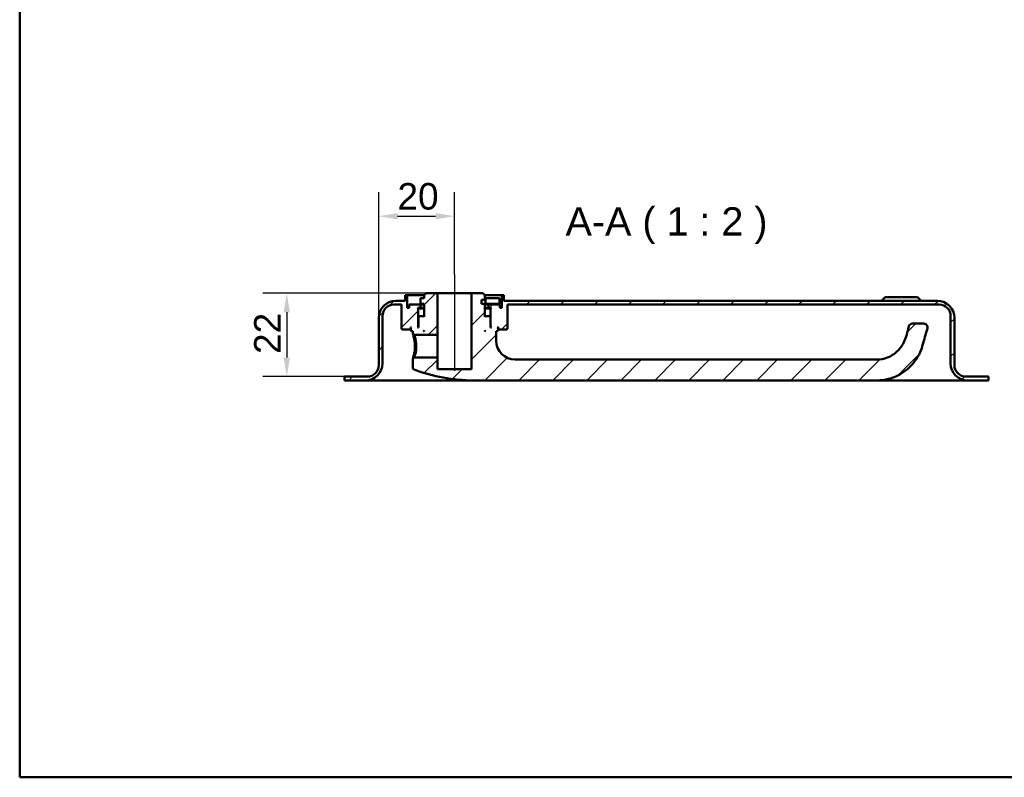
# Model space of a CAD drawing. Header units: millimetres. Extents: x 20 to 833, y 20 to 574.
# Tile 1 of 4: x 20 to 280, y 20 to 220. Entities that reach past the tile are written whole.
import ezdxf

# ---------------------------------------------------------------- set-up
doc = ezdxf.new("R2010")
doc.units = ezdxf.units.MM
doc.header["$LTSCALE"] = 2
for name, color, linetype, lineweight in [('Bemaßungen(DIN)', 7, 'Continuous', 25), ('Mittellinie(DIN)', 7, 'Continuous', 25), ('Sichtbare Kanten(DIN)', 7, 'Continuous', 50), ('Skizziergeometrie(DIN)', 7, 'Continuous', 50), ('Symbole(DIN)', 7, 'Continuous', 25)]:
    doc.layers.add(name, color=color, linetype=linetype, lineweight=lineweight)
doc.layers.add('Schraffur', color=179, linetype='Continuous', lineweight=9, true_color=0x1e1e47)
doc.styles.add('Aktuell-DINGroßer Text', font='arial.ttf')
doc.styles.add('STANDARD-DIN~0', font='arial.ttf')
doc.dimstyles.new('CAD-LAN', dxfattribs={"dimscale": 2, "dimtxt": 3.5, "dimasz": 2.5, "dimexe": 3.175, "dimexo": 0, "dimgap": 0.8, "dimtad": 1, "dimrnd": 1e-08, "dimtxsty": 'STANDARD-DIN~0', "dimcen": 0.09, "dimdle": 10, "dimclrd": 250, "dimclre": 250, "dimclrt": 250, "dimadec": 0, "dimazin": 2, "dimtfac": 1, "dimtmove": 0, "dimatfit": 3, "dimfxl": 1, "dimtolj": 1, "dimtzin": 0, "dimlwd": 25, "dimlwe": 25, "dimarcsym": 0})

# ---------------------------------------------------------------- blocks, each defined once
blk = doc.blocks.new('Ränder Standardrahmen')
at = {"layer": 'Skizziergeometrie(DIN)', "flags": 128}
blk.add_lwpolyline([(10, 10), (10, 287), (410, 287), (410, 10), (10, 10)], dxfattribs=at)
blk = doc.blocks.new('*D25')
at = {"layer": 'Bemaßungen(DIN)', "color": 250, "linetype": 'Continuous', "lineweight": 25, "true_color": 0x3f3f3f, "transparency": 16777216}
for p, q in [((114.79, 141.32), (114.79, 174.52)), ((134.79, 152.82), (134.79, 174.52)), ((119.79, 168.17), (129.79, 168.17))]:
    blk.add_line(p, q, dxfattribs=at)
at = {"layer": 'Bemaßungen(DIN)', "color": 250, "linetype": 'Continuous', "true_color": 0x3f3f3f, "transparency": 16777216}
for points in [[(119.79, 169.01), (119.79, 167.34), (114.79, 168.17)], [(129.79, 169.01), (129.79, 167.34), (134.79, 168.17)]]:
    blk.add_solid(points, dxfattribs=at)
at = {"layer": 'Defpoints', "color": 0, "linetype": 'Continuous', "transparency": 16777216}
for p in [(134.79, 168.17), (134.79, 152.82), (114.79, 141.32)]:
    blk.add_point(p, dxfattribs=at)
at = {"layer": 'Bemaßungen(DIN)', "color": 250, "linetype": 'Continuous', "lineweight": 25, "true_color": 0x3f3f3f, "transparency": 16777216, "insert": (119.73, 176.92), "char_height": 7, "attachment_point": 1, "style": 'STANDARD-DIN~0'}
blk.add_mtext('\\A1;20', dxfattribs=at)
blk = doc.blocks.new('*D26')
at = {"layer": 'Bemaßungen(DIN)', "color": 250, "linetype": 'Continuous', "lineweight": 25, "true_color": 0x3f3f3f, "transparency": 16777216}
for p, q in [((127.29, 147.82), (84.17, 147.82)), ((90.52, 142.82), (90.52, 130.82)), ((105.79, 125.82), (84.17, 125.82))]:
    blk.add_line(p, q, dxfattribs=at)
at = {"layer": 'Bemaßungen(DIN)', "color": 250, "linetype": 'Continuous', "true_color": 0x3f3f3f, "transparency": 16777216}
for points in [[(89.68, 142.82), (91.35, 142.82), (90.52, 147.82)], [(89.68, 130.82), (91.35, 130.82), (90.52, 125.82)]]:
    blk.add_solid(points, dxfattribs=at)
at = {"layer": 'Defpoints', "color": 0, "linetype": 'Continuous', "transparency": 16777216}
for p in [(127.29, 147.82), (90.52, 125.82), (105.79, 125.82)]:
    blk.add_point(p, dxfattribs=at)
at = {"layer": 'Bemaßungen(DIN)', "color": 250, "linetype": 'Continuous', "lineweight": 25, "true_color": 0x3f3f3f, "transparency": 16777216, "insert": (81.89, 131.78), "char_height": 7, "attachment_point": 1, "rotation": 90, "style": 'STANDARD-DIN~0'}
blk.add_mtext('\\A1;22', dxfattribs=at)

msp = doc.modelspace()

# ---------------------------------------------------------------- hatches: boundary and pattern name
at = {"layer": 'Schraffur'}
h = msp.add_hatch(dxfattribs=at)
h.set_pattern_fill('ANSI31', color=256, scale=50.8, style=0)
h.set_pattern_definition([(45, (0, 0), (-4.49013, 4.49013), [])])
edge = h.paths.add_edge_path()
edge.add_spline(control_points=[(123.7871, 128.1582), (123.7891, 128.1222), (123.7931, 128.0863), (123.8086, 128.016), (123.8201, 127.9817), (123.8661, 127.8814), (123.908, 127.8296), (123.9973, 127.7476), (124.0522, 127.7134), (124.1118, 127.6916)], knot_values=[-0.05319277, -0.05319277, -0.05319277, -0.05319277, -0.04479591, -0.04479591, -0.03639863, -0.03639863, -0.01905477, -0.01905477, -0.00000086, -0.00000086, -0.00000086, -0.00000086], degree=3, periodic=0)
edge.add_ellipse((139.7871, 168.983), major_axis=(-15.6753, -41.2914), ratio=1, start_angle=0, end_angle=20.788045)
edge.add_line((139.7871, 124.8163), (246.2871, 124.8163))
edge.add_spline(control_points=[(246.2871, 124.8163), (247.3404, 124.8163), (248.3941, 124.9518), (250.4338, 125.4771), (251.4212, 125.8672), (253.7952, 127.1822), (255.0753, 128.2841), (257.6476, 131.539), (258.1658, 133.3742), (258.7934, 135.5892), (259.2188, 137.0648), (259.6419, 138.5407)], knot_values=[-1.03459861, -1.03459861, -1.03459861, -1.03459861, -0.93823198, -0.93823198, -0.84190501, -0.84190501, -0.68993904, -0.68993904, -0.46059683, -0.46059683, 0, 0, 0, 0], degree=3, periodic=0)
edge.add_ellipse((258.6807, 138.8163), major_axis=(0.9613, -0.2756), ratio=1, start_angle=0, end_angle=106)
edge.add_line((258.6807, 139.8163), (255.6803, 139.8163))
edge.add_ellipse((255.6803, 138.8163), major_axis=(0, 1), ratio=1, start_angle=0, end_angle=76.784814)
edge.add_spline(control_points=[(254.7068, 139.0449), (254.3461, 137.5093), (254.0669, 136.2438), (253.15, 134.2214), (252.5987, 133.3518), (250.9334, 131.7815), (250.0441, 131.218), (248.1787, 130.5015), (247.2319, 130.3163), (246.2871, 130.3163)], knot_values=[-1.47439434, -1.47439434, -1.47439434, -1.47439434, -0.97122894, -0.97122894, -0.59896656, -0.59896656, -0.28342981, -0.28342981, 0, 0, 0, 0], degree=3, periodic=0)
edge.add_line((246.2871, 130.3163), (150.7871, 130.3163))
edge.add_ellipse((150.7871, 135.3163), major_axis=(0, -5), ratio=1, start_angle=270, end_angle=360, ccw=False)
edge.add_line((145.7871, 135.3163), (145.7871, 137.8163))
edge.add_line((145.7871, 137.8163), (146.0871, 137.8163))
edge.add_line((146.0871, 137.8163), (146.2871, 138.0163))
edge.add_line((146.2871, 138.0163), (146.2871, 138.6163))
edge.add_line((146.2871, 138.6163), (146.0871, 138.8163))
edge.add_line((146.0871, 138.8163), (146.3871, 138.8163))
edge.add_line((146.3871, 138.8163), (146.3871, 138.3163))
edge.add_line((146.3871, 138.3163), (146.4871, 138.2163))
edge.add_line((146.4871, 138.2163), (148.5871, 138.2163))
edge.add_line((148.5871, 138.2163), (148.7871, 138.4163))
edge.add_line((148.7871, 138.4163), (148.7871, 144.8163))
edge.add_line((148.7871, 144.8163), (262.7871, 144.8163))
edge.add_ellipse((262.7871, 141.8163), major_axis=(0, 3), ratio=1, start_angle=270, end_angle=360, ccw=False)
edge.add_line((265.7871, 141.8163), (265.7871, 129.3163))
edge.add_ellipse((270.2871, 129.3163), major_axis=(-4.5, 0), ratio=1, start_angle=0, end_angle=90)
edge.add_line((270.2871, 124.8163), (275.7871, 124.8163))
edge.add_line((275.7871, 124.8163), (275.7871, 125.8163))
edge.add_line((275.7871, 125.8163), (269.7871, 125.8163))
edge.add_ellipse((269.7871, 128.8163), major_axis=(0, -3), ratio=1, start_angle=270, end_angle=360, ccw=False)
edge.add_line((266.7871, 128.8163), (266.7871, 141.3163))
edge.add_ellipse((262.2871, 141.3163), major_axis=(4.5, 0), ratio=1, start_angle=0, end_angle=90)
edge.add_line((262.2871, 145.8163), (147.7871, 145.8163))
edge.add_line((147.7871, 145.8163), (147.7871, 147.3163))
edge.add_line((147.7871, 147.3163), (147.2871, 147.3163))
edge.add_line((147.2871, 147.3163), (147.2871, 144.0163))
edge.add_line((147.2871, 144.0163), (146.7871, 144.0163))
edge.add_line((146.7871, 144.0163), (146.7871, 144.8163))
edge.add_line((146.7871, 144.8163), (143.7871, 144.8163))
edge.add_line((143.7871, 144.8163), (143.7871, 144.0163))
edge.add_line((143.7871, 144.0163), (144.5371, 144.0163))
edge.add_line((144.5371, 144.0163), (144.3371, 143.8163))
edge.add_line((144.3371, 143.8163), (144.3371, 139.0163))
edge.add_line((144.3371, 139.0163), (144.5371, 138.8163))
edge.add_line((144.5371, 138.8163), (144.2871, 138.8163))
edge.add_line((144.2871, 138.8163), (144.2871, 141.6163))
edge.add_line((144.2871, 141.6163), (144.0871, 141.8163))
edge.add_line((144.0871, 141.8163), (142.9871, 141.8163))
edge.add_line((142.9871, 141.8163), (142.7871, 141.6163))
edge.add_line((142.7871, 141.6163), (142.7871, 145.0163))
edge.add_line((142.7871, 145.0163), (141.8871, 145.0163))
edge.add_line((141.8871, 145.0163), (141.8871, 146.1163))
edge.add_line((141.8871, 146.1163), (142.7871, 146.1163))
edge.add_line((142.7871, 146.1163), (142.7871, 147.3163))
edge.add_line((142.7871, 147.3163), (142.2871, 147.8163))
edge.add_line((142.2871, 147.8163), (139.2871, 147.8163))
edge.add_line((139.2871, 147.8163), (139.2871, 127.8163))
edge.add_line((139.2871, 127.8163), (130.2871, 127.8163))
edge.add_line((130.2871, 127.8163), (130.2871, 130.8163))
edge.add_line((130.2871, 130.8163), (124.1585, 130.8163))
edge.add_spline(control_points=[(124.1585, 130.8163), (124.0969, 130.7562), (124.0351, 130.6963), (123.9111, 130.5762), (123.8489, 130.5159), (123.7871, 130.4556)], knot_values=[-0.05180319, -0.05180319, -0.05180319, -0.05180319, -0.02598795, -0.02598795, 0, 0, 0, 0], degree=3, periodic=0)
edge.add_line((123.7871, 130.4556), (123.7871, 128.1582))
h.paths.add_polyline_path([(142.7871, 138.0163), (142.9871, 137.8163), (142.7871, 137.8163)], flags=0)
edge = h.paths.add_edge_path()
edge.add_ellipse((111.7871, 128.8163), major_axis=(3, 0), ratio=1, start_angle=270, end_angle=360)
edge.add_line((114.7871, 128.8163), (114.7871, 141.3163))
edge.add_ellipse((119.2871, 141.3163), major_axis=(0, 4.5), ratio=1, start_angle=0, end_angle=90, ccw=False)
edge.add_line((119.2871, 145.8163), (121.7871, 145.8163))
edge.add_line((121.7871, 145.8163), (121.7871, 147.3163))
edge.add_line((121.7871, 147.3163), (122.2871, 147.3163))
edge.add_line((122.2871, 147.3163), (122.2871, 144.0163))
edge.add_line((122.2871, 144.0163), (122.7871, 144.0163))
edge.add_line((122.7871, 144.0163), (122.7871, 144.8163))
edge.add_line((122.7871, 144.8163), (125.7871, 144.8163))
edge.add_line((125.7871, 144.8163), (125.7871, 144.0163))
edge.add_line((125.7871, 144.0163), (125.0371, 144.0163))
edge.add_line((125.0371, 144.0163), (125.2371, 143.8163))
edge.add_line((125.2371, 143.8163), (125.2371, 139.0163))
edge.add_line((125.2371, 139.0163), (125.0371, 138.8163))
edge.add_line((125.0371, 138.8163), (125.2871, 138.8163))
edge.add_line((125.2871, 138.8163), (125.2871, 141.6163))
edge.add_line((125.2871, 141.6163), (125.4871, 141.8163))
edge.add_line((125.4871, 141.8163), (126.5871, 141.8163))
edge.add_line((126.5871, 141.8163), (126.7871, 141.6163))
edge.add_line((126.7871, 141.6163), (126.7871, 145.0163))
edge.add_line((126.7871, 145.0163), (125.8205, 145.0163))
edge.add_line((125.8205, 145.0163), (125.8205, 146.5163))
edge.add_line((125.8205, 146.5163), (126.7871, 146.5163))
edge.add_line((126.7871, 146.5163), (126.7871, 147.3163))
edge.add_line((126.7871, 147.3163), (127.2871, 147.8163))
edge.add_line((127.2871, 147.8163), (130.2871, 147.8163))
edge.add_line((130.2871, 147.8163), (130.2871, 136.8163))
edge.add_line((130.2871, 136.8163), (124.1596, 136.8163))
edge.add_spline(control_points=[(124.1596, 136.8163), (124.0981, 136.8765), (124.0363, 136.9364), (123.9123, 137.0565), (123.8501, 137.1168), (123.7871, 137.1771)], knot_values=[-0.05197398, -0.05197398, -0.05197398, -0.05197398, -0.02615181, -0.02615181, -0.00016482, -0.00016482, -0.00016482, -0.00016482], degree=3, periodic=0)
edge.add_line((123.7871, 137.1771), (123.7871, 137.8163))
edge.add_line((123.7871, 137.8163), (123.4871, 137.8163))
edge.add_line((123.4871, 137.8163), (123.2871, 138.0163))
edge.add_line((123.2871, 138.0163), (123.2871, 138.6163))
edge.add_line((123.2871, 138.6163), (123.4871, 138.8163))
edge.add_line((123.4871, 138.8163), (123.1871, 138.8163))
edge.add_line((123.1871, 138.8163), (123.1871, 138.3163))
edge.add_line((123.1871, 138.3163), (123.0871, 138.2163))
edge.add_line((123.0871, 138.2163), (120.9871, 138.2163))
edge.add_line((120.9871, 138.2163), (120.7871, 138.4163))
edge.add_line((120.7871, 138.4163), (120.7871, 144.8163))
edge.add_line((120.7871, 144.8163), (118.7871, 144.8163))
edge.add_ellipse((118.7871, 141.8163), major_axis=(-3, 0), ratio=1, start_angle=270, end_angle=360)
edge.add_line((115.7871, 141.8163), (115.7871, 129.3163))
edge.add_ellipse((111.2871, 129.3163), major_axis=(0, -4.5), ratio=1, start_angle=0, end_angle=90, ccw=False)
edge.add_line((111.2871, 124.8163), (105.7871, 124.8163))
edge.add_line((105.7871, 124.8163), (105.7871, 125.8163))
edge.add_line((105.7871, 125.8163), (111.7871, 125.8163))
h.paths.add_polyline_path([(126.5871, 137.8163), (126.7871, 138.0163), (126.7871, 137.8163)], flags=0)

# ---------------------------------------------------------------- linework, layer by layer
at = {"layer": 'Mittellinie(DIN)', "linetype": 'Continuous'}
msp.add_line((134.7871, 152.8163), (134.7871, 127.3163), dxfattribs=at)
at = {"layer": 'Sichtbare Kanten(DIN)'}
for p, q in [((121.7871, 145.8163), (119.2871, 145.8163)), ((122.2871, 147.3163), (121.7871, 147.3163)), ((121.7871, 147.3163), (121.7871, 145.8163)), ((122.2871, 144.0163), (122.2871, 147.3163)), ((122.2871, 147.3163), (126.7871, 147.3163)), ((126.7871, 146.5163), (125.8205, 146.5163)), ((125.8205, 146.5163), (125.8205, 145.0163)), ((127.2871, 147.8163), (126.7871, 147.3163)), ((126.7871, 147.3163), (126.7871, 146.5163)), ((130.2871, 147.8163), (127.2871, 147.8163)), ((130.2871, 136.8163), (130.2871, 147.8163)), ((139.2871, 147.8163), (130.2871, 147.8163)), ((142.2871, 147.8163), (139.2871, 147.8163)), ((139.2871, 147.8163), (139.2871, 127.8163)), ((141.8871, 145.0163), (141.8871, 146.1163)), ((141.8871, 146.1163), (142.7871, 146.1163)), ((142.7871, 147.3163), (142.2871, 147.8163)), ((142.7871, 146.1163), (142.7871, 147.3163)), ((142.7871, 147.3163), (147.2871, 147.3163)), ((142.9951, 146.5163), (142.7871, 146.5163)), ((146.6951, 146.5163), (142.9951, 146.5163)), ((142.9951, 146.5163), (142.9951, 145.0163)), ((146.6951, 146.5163), (146.6951, 145.0163)), ((147.7871, 147.3163), (147.2871, 147.3163)), ((147.2871, 147.3163), (147.2871, 144.0163)), ((147.7871, 145.8163), (147.7871, 147.3163)), ((262.2871, 145.8163), (147.7871, 145.8163)), ((248.5371, 146.8163), (247.5371, 145.8163)), ((248.5371, 146.8163), (257.0371, 146.8163)), ((257.0371, 146.8163), (258.0371, 145.8163)), ((118.7871, 144.8163), (120.7871, 144.8163)), ((120.7871, 144.8163), (120.7871, 138.4163)), ((122.7871, 144.0163), (122.2871, 144.0163)), ((125.7871, 144.8163), (122.7871, 144.8163)), ((122.7871, 144.8163), (122.7871, 144.0163)), ((125.2371, 143.8163), (125.0371, 144.0163)), ((125.0371, 144.0163), (125.7871, 144.0163)), ((125.2371, 139.0163), (125.2371, 143.8163)), ((125.2371, 143.8163), (126.7871, 143.8163)), ((125.7871, 144.0163), (125.7871, 144.8163)), ((125.7871, 144.8163), (126.7871, 144.8163)), ((126.7871, 144.0163), (125.7871, 144.0163)), ((125.8205, 145.0163), (126.7871, 145.0163)), ((126.7871, 145.0163), (126.7871, 141.6163)), ((142.7871, 145.0163), (141.8871, 145.0163)), ((142.7871, 141.6163), (142.7871, 145.0163)), ((142.7871, 145.0163), (142.9951, 145.0163)), ((142.7871, 144.8163), (143.7871, 144.8163)), ((143.7871, 144.0163), (142.7871, 144.0163)), ((142.7871, 143.8163), (144.3371, 143.8163)), ((142.9951, 145.0163), (146.6951, 145.0163)), ((146.7871, 144.8163), (143.7871, 144.8163)), ((143.7871, 144.8163), (143.7871, 144.0163)), ((143.7871, 144.0163), (144.5371, 144.0163)), ((144.5371, 144.0163), (144.3371, 143.8163)), ((144.3371, 143.8163), (144.3371, 139.0163)), ((146.7871, 144.0163), (146.7871, 144.8163)), ((147.2871, 144.0163), (146.7871, 144.0163)), ((148.7871, 138.4163), (148.7871, 144.8163)), ((148.7871, 144.8163), (262.7871, 144.8163)), ((114.7871, 141.3163), (114.7871, 128.8163)), ((115.7871, 129.3163), (115.7871, 141.8163)), ((125.4871, 141.8163), (125.2871, 141.6163)), ((125.2871, 141.6163), (125.2871, 138.8163)), ((126.5871, 141.8163), (125.4871, 141.8163)), ((126.7871, 141.6163), (126.5871, 141.8163)), ((126.7871, 141.8163), (126.5871, 141.8163)), ((142.9871, 141.8163), (142.7871, 141.6163)), ((142.9871, 141.8163), (142.7871, 141.8163)), ((144.0871, 141.8163), (142.9871, 141.8163)), ((144.2871, 141.6163), (144.0871, 141.8163)), ((144.2871, 138.8163), (144.2871, 141.6163)), ((265.7871, 141.8163), (265.7871, 129.3163)), ((266.7871, 128.8163), (266.7871, 141.3163)), ((120.7871, 138.4163), (120.9871, 138.2163)), ((120.9871, 138.2163), (123.0871, 138.2163)), ((123.0871, 138.2163), (123.1871, 138.3163)), ((123.0871, 138.2163), (123.2871, 138.2163)), ((123.1871, 138.3163), (123.1871, 138.8163)), ((123.1871, 138.8163), (123.4871, 138.8163)), ((123.2871, 138.3163), (123.1871, 138.3163)), ((123.4871, 138.8163), (123.2871, 138.6163)), ((123.2871, 138.6163), (123.2871, 138.0163)), ((123.2871, 138.0163), (123.4871, 137.8163)), ((123.4871, 137.8163), (123.7871, 137.8163)), ((123.7871, 137.8163), (123.7871, 137.1771)), ((125.0371, 138.8163), (125.2371, 139.0163)), ((125.2871, 138.8163), (125.0371, 138.8163)), ((125.2871, 139.0163), (125.2371, 139.0163)), ((126.5871, 137.8163), (126.7871, 138.0163)), ((126.7871, 137.8163), (126.5871, 137.8163)), ((126.7871, 138.0163), (126.7871, 137.8163)), ((142.7871, 138.0163), (142.9871, 137.8163)), ((142.7871, 137.8163), (142.7871, 138.0163)), ((142.9871, 137.8163), (142.7871, 137.8163)), ((144.3371, 139.0163), (144.2871, 139.0163)), ((144.5371, 138.8163), (144.2871, 138.8163)), ((144.3371, 139.0163), (144.5371, 138.8163)), ((145.7871, 135.3163), (145.7871, 137.8163)), ((145.7871, 137.8163), (146.0871, 137.8163)), ((146.2871, 138.6163), (146.0871, 138.8163)), ((146.0871, 138.8163), (146.3871, 138.8163)), ((146.0871, 137.8163), (146.2871, 138.0163)), ((146.2871, 138.0163), (146.2871, 138.6163)), ((146.3871, 138.3163), (146.2871, 138.3163)), ((146.2871, 138.2163), (146.4871, 138.2163)), ((146.3871, 138.8163), (146.3871, 138.3163)), ((146.3871, 138.3163), (146.4871, 138.2163)), ((146.4871, 138.2163), (148.5871, 138.2163)), ((148.5871, 138.2163), (148.7871, 138.4163)), ((258.6807, 139.8163), (255.6803, 139.8163)), ((123.7879, 137.1771), (124.1599, 136.8165)), ((124.1596, 136.8163), (130.2871, 136.8163)), ((130.2871, 136.8163), (130.2871, 130.8163)), ((124.1587, 130.8161), (123.7867, 130.4556)), ((123.7871, 130.4556), (123.7871, 128.1582)), ((130.2871, 130.8163), (124.1585, 130.8163)), ((130.2871, 127.8163), (130.2871, 130.8163)), ((246.2871, 130.3163), (150.7871, 130.3163)), ((139.2871, 127.8163), (130.2871, 127.8163)), ((111.7871, 125.8163), (105.7871, 125.8163)), ((105.7871, 125.8163), (105.7871, 124.8163)), ((105.7871, 124.8163), (111.2871, 124.8163)), ((111.2871, 124.8163), (122.7871, 124.8163)), ((122.7871, 124.8163), (139.7871, 124.8163)), ((139.7871, 124.8163), (246.2871, 124.8163)), ((246.2871, 124.8163), (258.7871, 124.8163)), ((258.7871, 124.8163), (270.2871, 124.8163)), ((275.7871, 125.8163), (269.7871, 125.8163)), ((270.2871, 124.8163), (275.7871, 124.8163)), ((275.7871, 124.8163), (275.7871, 125.8163))]:
    msp.add_line(p, q, dxfattribs=at)
for centre, radius, start, end in [((119.2871, 141.3163), 4.5, 90, 180), ((262.2871, 141.3163), 4.5, 0, 90), ((118.7871, 141.8163), 3, 90, 180), ((262.7871, 141.8163), 3, 0, 90), ((255.6803, 138.8163), 1, 90, 166.784814), ((258.6807, 138.8163), 1, 344, 90), ((150.7871, 135.3163), 5, 180, 270), ((111.2871, 129.3163), 4.5, 270, 0), ((111.7871, 128.8163), 3, 270, 0), ((139.7871, 168.983), 44.1667, 249.211955, 270), ((270.2871, 129.3163), 4.5, 180, 270), ((269.7871, 128.8163), 3, 180, 270)]:
    msp.add_arc(centre, radius, start, end, dxfattribs=at)
for points, knots in [([(254.7068, 139.0449), (254.3461, 137.5093), (254.0669, 136.2438), (253.15, 134.2214), (252.5987, 133.3518), (250.9334, 131.7815), (250.0441, 131.218), (248.1787, 130.5015), (247.2319, 130.3163), (246.2871, 130.3163)], [-1.47439434, -1.47439434, -1.47439434, -1.47439434, -0.97122894, -0.97122894, -0.59896656, -0.59896656, -0.28342981, -0.28342981, 0, 0, 0, 0]), ([(246.2871, 124.8163), (247.3404, 124.8163), (248.3941, 124.9518), (250.4338, 125.4771), (251.4212, 125.8672), (253.7952, 127.1822), (255.0753, 128.2841), (257.6476, 131.539), (258.1658, 133.3742), (258.7934, 135.5892), (259.2188, 137.0648), (259.6419, 138.5407)], [-1.03459861, -1.03459861, -1.03459861, -1.03459861, -0.93823198, -0.93823198, -0.84190501, -0.84190501, -0.68993904, -0.68993904, -0.46059683, -0.46059683, 0, 0, 0, 0]), ([(123.7879, 137.1771), (123.7882, 137.1768), (123.8114, 137.1056), (123.9039, 136.8099), (124.1444, 135.9443), (124.3508, 134.8256), (124.3523, 133.8165), (124.3523, 133.8164), (124.3523, 133.8164), (124.3523, 133.8163)], [-0.528558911, -0.528558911, -0.528558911, -0.528558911, -0.453229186, -0.33992189, -0.302152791, 0, 0, 0, 0.000021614, 0.000021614, 0.000021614, 0.000021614]), ([(124.705, 133.8163), (124.705, 133.8164), (124.705, 133.8164), (124.705, 133.8165), (124.7035, 134.7171), (124.5263, 135.604), (124.3689, 136.1604), (124.3492, 136.23), (124.3298, 136.2947), (124.3116, 136.3543), (124.2568, 136.5329), (124.2121, 136.6642), (124.1861, 136.7399), (124.1688, 136.7905), (124.1599, 136.8163), (124.1596, 136.8163)], [2.115047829, 2.115047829, 2.115047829, 2.115047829, 2.115069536, 2.115069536, 2.115069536, 2.417222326, 2.417222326, 2.417222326, 2.454991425, 2.454991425, 2.454991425, 2.568298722, 2.568298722, 2.568298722, 2.64387842, 2.64387842, 2.64387842, 2.64387842]), ([(124.3523, 133.8163), (124.3531, 133.3118), (124.2637, 132.2955), (123.9934, 131.1038), (123.8148, 130.5415), (123.7869, 130.4559), (123.7867, 130.4556)], [-2.115047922, -2.115047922, -2.115047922, -2.115047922, -1.96399314, -1.812916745, -1.661840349, -1.58650589, -1.58650589, -1.58650589, -1.58650589]), ([(124.1585, 130.8163), (124.1587, 130.8163), (124.1677, 130.842), (124.1851, 130.8922), (124.2201, 130.9931), (124.2891, 131.1936), (124.3672, 131.4716), (124.4453, 131.7496), (124.5323, 132.1041), (124.5974, 132.5081), (124.6626, 132.912), (124.7058, 133.366), (124.705, 133.8163)], [3.701567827, 3.701567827, 3.701567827, 3.701567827, 3.776909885, 3.776909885, 3.776909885, 3.927986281, 3.927986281, 3.927986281, 4.079062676, 4.079062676, 4.079062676, 4.230117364, 4.230117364, 4.230117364, 4.230117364]), ([(123.7891, 128.1582), (123.7891, 128.1222), (123.7931, 128.0863), (123.8086, 128.016), (123.8201, 127.9817), (123.8661, 127.8814), (123.908, 127.8296), (123.9973, 127.7476), (124.0522, 127.7134), (124.1115, 127.6908)], [-0.0531927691, -0.0531927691, -0.0531927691, -0.0531927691, -0.0447959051, -0.0447959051, -0.0363986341, -0.0363986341, -0.019054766, -0.019054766, -0.0000008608, -0.0000008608, -0.0000008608, -0.0000008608])]:
    msp.add_open_spline(points, degree=3, knots=knots, dxfattribs=at)

# ---------------------------------------------------------------- block references
at = {"xscale": 2, "yscale": 2, "zscale": 2}
msp.add_blockref('Ränder Standardrahmen', (0, 0), dxfattribs=at)

# ---------------------------------------------------------------- texts
at = {"layer": 'Symbole(DIN)', "color": 7, "insert": (164.1149, 160.8163), "char_height": 7.4676, "attachment_point": 7, "style": 'Aktuell-DINGroßer Text'}
msp.add_mtext('A-A ( 1 : 2 )', dxfattribs=at)

# ---------------------------------------------------------------- dimensions: what is measured, and where the dimension line sits
at = {"layer": 'Bemaßungen(DIN)', "color": 250, "linetype": 'Continuous', "lineweight": 25, "true_color": 0x3f3f3f}
for base, p1, p2, angle, picture, middle in [((134.7871, 168.1722), (114.7871, 141.3163), (134.7871, 152.8163), 180, '*D25', (124.7871, 168.1722)), ((90.5164, 125.8163), (127.2871, 147.8163), (105.7871, 125.8163), 90, '*D26', (90.5164, 136.8163))]:
    dim = msp.add_linear_dim(base=base, p1=p1, p2=p2, angle=angle, dimstyle='CAD-LAN', override={"dimgap": 0.8, "dimdec": 2, "dimtol": 0, "dimlim": 0, "dimtp": 0, "dimtm": 0, "dimtdec": 2, "dimtofl": 0, "dimatfit": 1}, dxfattribs=at)
    dim.commit()
    dim.dimension.update_dxf_attribs({"geometry": picture, "text_midpoint": middle, "dimtype": 160})

doc.saveas('drawing.dxf')
